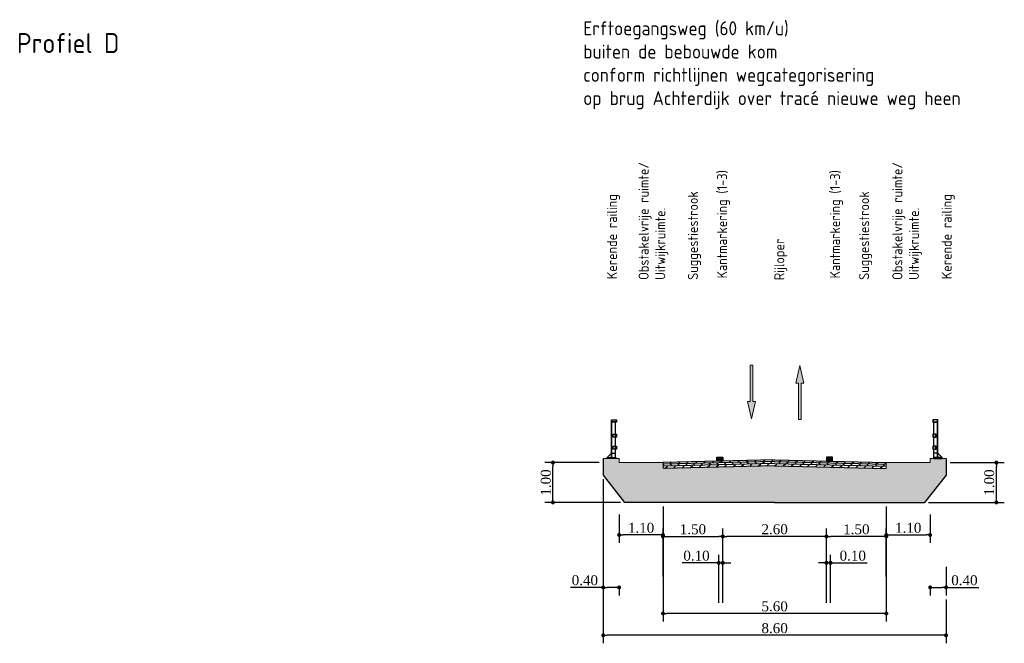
# Model space of a CAD drawing. Extents: x -21 to 90, y -15 to 62.
# Tile 1 of 15: x -13 to 11, y -15 to 1. Entities that reach past the tile are written whole.
import ezdxf

# ---------------------------------------------------------------- set-up
doc = ezdxf.new("R2010")
doc.units = 0
doc.header["$LTSCALE"] = 0.1
for name, color, linetype in [('CKNL4200P3501', 3, 'Continuous'), ('l-ar-deta-pr', 10, 'Continuous'), ('l-mt-deta-pr', 7, 'Continuous'), ('l-tk-deta-con-pr', 1, 'Continuous'), ('TD-B6100_afzetting', 1, 'Continuous'), ('TDNL6300_profiel', 2, 'Continuous'), ('X-IT6300_maatvoering', 7, 'Continuous'), ('X-NA6300_profiel', 7, 'Continuous'), ('XDNA----_spoortunnel', 253, 'Continuous')]:
    doc.layers.add(name, color=color, linetype=linetype)
doc.layers.add('dp-nw-markering', color=7, linetype='Continuous', lineweight=0)
doc.styles.add('ENV-P', font='ISOCP.SHX')
doc.styles.add('INFRA_DIM', font='times.ttf')
doc.dimstyles.new('INFRA-100-M', dxfattribs={"dimtxt": 0.25, "dimasz": 0.1, "dimexe": 0.2, "dimexo": 0.1, "dimgap": 0.05, "dimtad": 1, "dimzin": 0, "dimdsep": 46, "dimtxsty": 'INFRA_DIM', "dimblk1": 'DOT', "dimblk2": 'DOT', "dimsah": 1, "dimcen": 0, "dimclrd": 256, "dimclre": 256, "dimclrt": 7, "dimaunit": 2, "dimadec": 0, "dimazin": 0, "dimtfac": 1, "dimtdec": 3, "dimtofl": 0, "dimtmove": 0, "dimatfit": 3, "dimldrblk": 'DOT', "dimfxl": 1, "dimtolj": 1, "dimtzin": 0, "dimarcsym": 0})
pattern_1 = [(43.568, (3.36114, -10.12956), (-0.0984714, 0.1035212), [])]
pattern_2 = [(133.568, (3.36114, -10.12956), (-0.1035212, -0.0984714), [])]

# ---------------------------------------------------------------- blocks, each defined once
blk = doc.blocks.new('_DOT')
at = {"color": 0, "linetype": 'ByBlock'}
blk.add_line((-0.5, 0), (-1, 0), dxfattribs=at)
at = {"color": 0, "linetype": 'ByBlock', "const_width": 0.5}
blk.add_lwpolyline([(-0.25, 0, 1), (0.25, 0, 1)], format="xyb", close=True, dxfattribs=at)
blk = doc.blocks.new('*D179')
at = {"layer": 'DEFPOINTS', "color": 0, "transparency": 16777216}
for p in [(4.276, -12.147), (2.776, -13.253), (4.276, -13.253)]:
    blk.add_point(p, dxfattribs=at)
at = {"layer": 'l-mt-deta-pr', "lineweight": -2, "transparency": 16777216}
for p, q in [((2.776, -13.153), (2.776, -11.947)), ((4.276, -13.153), (4.276, -11.947)), ((2.876, -12.147), (4.176, -12.147))]:
    blk.add_line(p, q, dxfattribs=at)
at = {"layer": 'l-mt-deta-pr', "lineweight": -2, "transparency": 16777216, "xscale": 0.1, "yscale": 0.1, "zscale": 0.1, "rotation": 180}
blk.add_blockref('_DOT', (2.776, -12.147), dxfattribs=at)
at = {"layer": 'l-mt-deta-pr', "lineweight": -2, "transparency": 16777216, "xscale": 0.1, "yscale": 0.1, "zscale": 0.1}
blk.add_blockref('_DOT', (4.276, -12.147), dxfattribs=at)
at = {"layer": 'l-mt-deta-pr', "color": 7, "transparency": 16777216, "insert": (3.526, -11.97), "char_height": 0.25, "attachment_point": 5, "style": 'INFRA_DIM'}
blk.add_mtext('\\A1;1.50', dxfattribs=at)
blk = doc.blocks.new('*D180')
at = {"layer": 'DEFPOINTS', "color": 0, "transparency": 16777216}
for p in [(4.176, -12.81), (4.176, -13.916), (4.276, -13.916)]:
    blk.add_point(p, dxfattribs=at)
at = {"layer": 'l-mt-deta-pr', "lineweight": -2, "transparency": 16777216}
for p, q in [((4.076, -12.81), (3.256, -12.81)), ((4.176, -13.816), (4.176, -12.61)), ((4.276, -13.816), (4.276, -12.61)), ((4.376, -12.81), (4.476, -12.81))]:
    blk.add_line(p, q, dxfattribs=at)
at = {"layer": 'l-mt-deta-pr', "lineweight": -2, "transparency": 16777216, "xscale": 0.1, "yscale": 0.1, "zscale": 0.1}
blk.add_blockref('_DOT', (4.176, -12.81), dxfattribs=at)
at = {"layer": 'l-mt-deta-pr', "lineweight": -2, "transparency": 16777216, "xscale": 0.1, "yscale": 0.1, "zscale": 0.1, "rotation": 180}
blk.add_blockref('_DOT', (4.276, -12.81), dxfattribs=at)
at = {"layer": 'l-mt-deta-pr', "color": 7, "transparency": 16777216, "insert": (3.616, -12.632), "char_height": 0.25, "attachment_point": 5, "style": 'INFRA_DIM'}
blk.add_mtext('\\A1;0.10', dxfattribs=at)
blk = doc.blocks.new('*U21')
blk.add_hatch(color=256).paths.add_polyline_path([(-0.0675, 0.2925), (-0.0225, 0.2925), (-0.0225, 0.9), (0.0225, 0.9), (0.0225, 0.2925), (0.0675, 0.2925), (0, 0)])
blk.add_lwpolyline([(-0.0675, 0.2925), (-0.0225, 0.2925), (-0.0225, 0.9), (0.0225, 0.9), (0.0225, 0.2925), (0.0675, 0.2925), (0, 0)], close=True)
blk = doc.blocks.new('*U20')
blk.add_hatch(color=256).paths.add_polyline_path([(-0.0675, 0.6075), (-0.0225, 0.6075), (-0.0225, 0), (0.0225, 0), (0.0225, 0.6075), (0.0675, 0.6075), (0, 0.9)])
blk.add_lwpolyline([(-0.0675, 0.6075), (-0.0225, 0.6075), (-0.0225, 0), (0.0225, 0), (0.0225, 0.6075), (0.0675, 0.6075), (0, 0.9)], close=True)
blk = doc.blocks.new('*D187')
at = {"layer": 'DEFPOINTS', "color": 0, "transparency": 16777216}
for p in [(6.876, -12.147), (6.876, -13.253), (8.376, -13.253)]:
    blk.add_point(p, dxfattribs=at)
at = {"layer": 'l-mt-deta-pr', "lineweight": -2, "transparency": 16777216}
for p, q in [((6.876, -13.153), (6.876, -11.947)), ((8.376, -13.153), (8.376, -11.947)), ((8.276, -12.147), (6.976, -12.147))]:
    blk.add_line(p, q, dxfattribs=at)
at = {"layer": 'l-mt-deta-pr', "lineweight": -2, "transparency": 16777216, "xscale": 0.1, "yscale": 0.1, "zscale": 0.1, "rotation": 180}
blk.add_blockref('_DOT', (6.876, -12.147), dxfattribs=at)
at = {"layer": 'l-mt-deta-pr', "lineweight": -2, "transparency": 16777216, "xscale": 0.1, "yscale": 0.1, "zscale": 0.1}
blk.add_blockref('_DOT', (8.376, -12.147), dxfattribs=at)
at = {"layer": 'l-mt-deta-pr', "color": 7, "transparency": 16777216, "insert": (7.626, -11.97), "char_height": 0.25, "attachment_point": 5, "style": 'INFRA_DIM'}
blk.add_mtext('\\A1;1.50', dxfattribs=at)
blk = doc.blocks.new('*D181')
at = {"layer": 'DEFPOINTS', "color": 0, "transparency": 16777216}
for p in [(6.976, -12.81), (6.876, -13.916), (6.976, -13.916)]:
    blk.add_point(p, dxfattribs=at)
at = {"layer": 'l-mt-deta-pr', "lineweight": -2, "transparency": 16777216}
for p, q in [((6.776, -12.81), (6.676, -12.81)), ((6.876, -13.816), (6.876, -12.61)), ((6.976, -13.816), (6.976, -12.61)), ((7.076, -12.81), (7.895, -12.81))]:
    blk.add_line(p, q, dxfattribs=at)
at = {"layer": 'l-mt-deta-pr', "lineweight": -2, "transparency": 16777216, "xscale": 0.1, "yscale": 0.1, "zscale": 0.1}
blk.add_blockref('_DOT', (6.876, -12.81), dxfattribs=at)
at = {"layer": 'l-mt-deta-pr', "lineweight": -2, "transparency": 16777216, "xscale": 0.1, "yscale": 0.1, "zscale": 0.1, "rotation": 180}
blk.add_blockref('_DOT', (6.976, -12.81), dxfattribs=at)
at = {"layer": 'l-mt-deta-pr', "color": 7, "transparency": 16777216, "insert": (7.535, -12.632), "char_height": 0.25, "attachment_point": 5, "style": 'INFRA_DIM'}
blk.add_mtext('\\A1;0.10', dxfattribs=at)
blk = doc.blocks.new('*D182')
at = {"layer": 'DEFPOINTS', "color": 0, "transparency": 16777216}
for p in [(2.776, -11.296), (8.376, -11.296), (2.776, -14.08)]:
    blk.add_point(p, dxfattribs=at)
at = {"layer": 'l-mt-deta-pr', "lineweight": -2, "transparency": 16777216}
for p, q in [((2.776, -11.396), (2.776, -14.28)), ((8.376, -11.396), (8.376, -14.28)), ((8.276, -14.08), (2.876, -14.08))]:
    blk.add_line(p, q, dxfattribs=at)
at = {"layer": 'l-mt-deta-pr', "lineweight": -2, "transparency": 16777216, "xscale": 0.1, "yscale": 0.1, "zscale": 0.1, "rotation": 180}
blk.add_blockref('_DOT', (2.776, -14.08), dxfattribs=at)
at = {"layer": 'l-mt-deta-pr', "lineweight": -2, "transparency": 16777216, "xscale": 0.1, "yscale": 0.1, "zscale": 0.1}
blk.add_blockref('_DOT', (8.376, -14.08), dxfattribs=at)
at = {"layer": 'l-mt-deta-pr', "color": 7, "transparency": 16777216, "insert": (5.576, -13.902), "char_height": 0.25, "attachment_point": 5, "style": 'INFRA_DIM'}
blk.add_mtext('\\A1;5.60', dxfattribs=at)
blk = doc.blocks.new('*D183')
at = {"layer": 'DEFPOINTS', "color": 0, "transparency": 16777216}
for p in [(1.276, -10.615), (9.876, -13.625), (1.276, -14.627)]:
    blk.add_point(p, dxfattribs=at)
at = {"layer": 'l-mt-deta-pr', "lineweight": -2, "transparency": 16777216}
for p, q in [((1.276, -10.715), (1.276, -14.827)), ((9.876, -13.725), (9.876, -14.827)), ((9.776, -14.627), (1.376, -14.627))]:
    blk.add_line(p, q, dxfattribs=at)
at = {"layer": 'l-mt-deta-pr', "lineweight": -2, "transparency": 16777216, "xscale": 0.1, "yscale": 0.1, "zscale": 0.1, "rotation": 180}
blk.add_blockref('_DOT', (1.276, -14.627), dxfattribs=at)
at = {"layer": 'l-mt-deta-pr', "lineweight": -2, "transparency": 16777216, "xscale": 0.1, "yscale": 0.1, "zscale": 0.1}
blk.add_blockref('_DOT', (9.876, -14.627), dxfattribs=at)
at = {"layer": 'l-mt-deta-pr', "color": 7, "transparency": 16777216, "insert": (5.576, -14.449), "char_height": 0.25, "attachment_point": 5, "style": 'INFRA_DIM'}
blk.add_mtext('\\A1;8.60', dxfattribs=at)
blk = doc.blocks.new('ARCAD_63_-T-_afzetting')
at = {"layer": 'TD-B6100_afzetting'}
for p, q in [((0, 0.025), (0, 0.915)), ((0.005, 0.025), (0.005, 0.915)), ((0.095, 0.615), (0.095, 0.915)), ((0.1, 0.615), (0.1, 0.915)), ((0.095, 0.539), (0.095, 0.611)), ((0.095, 0.315), (0.095, 0.535)), ((0.1, 0.539), (0.1, 0.611)), ((0.1, 0.315), (0.1, 0.535)), ((0.095, 0.239), (0.095, 0.311)), ((0.1, 0.239), (0.1, 0.311)), ((-0.1, 0.035), (0, 0.135)), ((-0.1, 0.025), (-0.1, 0.035)), ((0, 0.135), (0.1, 0.135)), ((0.095, 0.025), (0.095, 0.235)), ((0.1, 0.025), (0.1, 0.235))]:
    blk.add_line(p, q, dxfattribs=at)
for points in [[(0, 0.915), (0, 0.975), (0.12, 0.975), (0.12, 0.915)], [(0.004, 0.919), (0.004, 0.971), (0.116, 0.971), (0.116, 0.919)], [(0.04, 0.535), (0.04, 0.615), (0.12, 0.615), (0.12, 0.535)], [(0.044, 0.539), (0.044, 0.611), (0.116, 0.611), (0.116, 0.539)], [(0.04, 0.235), (0.04, 0.315), (0.12, 0.315), (0.12, 0.235)], [(0.044, 0.239), (0.044, 0.311), (0.116, 0.311), (0.116, 0.239)], [(-0.11, 0), (-0.11, 0.025), (0.11, 0.025), (0.11, 0)]]:
    blk.add_lwpolyline(points, close=True, dxfattribs=at)
blk = doc.blocks.new('*D184')
at = {"layer": 'DEFPOINTS', "color": 0, "transparency": 16777216}
for p in [(8.376, -11.296), (9.476, -11.496), (9.476, -12.111)]:
    blk.add_point(p, dxfattribs=at)
at = {"layer": 'l-mt-deta-pr', "lineweight": -2, "transparency": 16777216}
for p, q in [((8.376, -11.396), (8.376, -12.311)), ((9.476, -11.596), (9.476, -12.311)), ((8.476, -12.111), (9.376, -12.111))]:
    blk.add_line(p, q, dxfattribs=at)
at = {"layer": 'l-mt-deta-pr', "lineweight": -2, "transparency": 16777216, "xscale": 0.1, "yscale": 0.1, "zscale": 0.1, "rotation": 180}
blk.add_blockref('_DOT', (8.376, -12.111), dxfattribs=at)
at = {"layer": 'l-mt-deta-pr', "lineweight": -2, "transparency": 16777216, "xscale": 0.1, "yscale": 0.1, "zscale": 0.1}
blk.add_blockref('_DOT', (9.476, -12.111), dxfattribs=at)
at = {"layer": 'l-mt-deta-pr', "color": 7, "transparency": 16777216, "insert": (8.926, -11.933), "char_height": 0.25, "attachment_point": 5, "style": 'INFRA_DIM'}
blk.add_mtext('\\A1;1.10', dxfattribs=at)
blk = doc.blocks.new('*D185')
at = {"layer": 'DEFPOINTS', "color": 0, "transparency": 16777216}
for p in [(9.876, -12.807), (9.476, -13.353), (9.876, -13.425)]:
    blk.add_point(p, dxfattribs=at)
at = {"layer": 'l-mt-deta-pr', "lineweight": -2, "transparency": 16777216}
for p, q in [((9.876, -12.907), (9.876, -13.625)), ((9.476, -13.453), (9.476, -13.625)), ((9.576, -13.425), (9.776, -13.425)), ((9.876, -13.425), (10.695, -13.425))]:
    blk.add_line(p, q, dxfattribs=at)
at = {"layer": 'l-mt-deta-pr', "lineweight": -2, "transparency": 16777216, "xscale": 0.1, "yscale": 0.1, "zscale": 0.1, "rotation": 180}
blk.add_blockref('_DOT', (9.476, -13.425), dxfattribs=at)
at = {"layer": 'l-mt-deta-pr', "lineweight": -2, "transparency": 16777216, "xscale": 0.1, "yscale": 0.1, "zscale": 0.1}
blk.add_blockref('_DOT', (9.876, -13.425), dxfattribs=at)
at = {"layer": 'l-mt-deta-pr', "color": 7, "transparency": 16777216, "insert": (10.335, -13.248), "char_height": 0.25, "attachment_point": 5, "style": 'INFRA_DIM'}
blk.add_mtext('\\A1;0.40', dxfattribs=at)
blk = doc.blocks.new('*D186')
at = {"layer": 'DEFPOINTS', "color": 0, "transparency": 16777216}
for p in [(9.876, -10.296), (11.136, -10.296), (9.338, -11.296)]:
    blk.add_point(p, dxfattribs=at)
at = {"layer": 'l-mt-deta-pr', "lineweight": -2, "transparency": 16777216}
for p, q in [((9.976, -10.296), (11.336, -10.296)), ((11.136, -11.196), (11.136, -10.396)), ((9.438, -11.296), (11.336, -11.296))]:
    blk.add_line(p, q, dxfattribs=at)
at = {"layer": 'l-mt-deta-pr', "lineweight": -2, "transparency": 16777216, "xscale": 0.1, "yscale": 0.1, "zscale": 0.1}
for p, rotation in [((11.136, -10.296), 90), ((11.136, -11.296), 270)]:
    blk.add_blockref('_DOT', p, dxfattribs=dict(at, rotation=rotation))
at = {"layer": 'l-mt-deta-pr', "color": 7, "transparency": 16777216, "insert": (10.958, -10.796), "char_height": 0.25, "attachment_point": 5, "rotation": 90, "style": 'INFRA_DIM'}
blk.add_mtext('\\A1;1.00', dxfattribs=at)
blk = doc.blocks.new('*D188')
at = {"layer": 'DEFPOINTS', "color": 0, "transparency": 16777216}
for p in [(4.276, -12.147), (4.276, -13.253), (6.876, -13.253)]:
    blk.add_point(p, dxfattribs=at)
at = {"layer": 'l-mt-deta-pr', "lineweight": -2, "transparency": 16777216}
for p, q in [((4.276, -13.153), (4.276, -11.947)), ((6.876, -13.153), (6.876, -11.947)), ((6.776, -12.147), (4.376, -12.147))]:
    blk.add_line(p, q, dxfattribs=at)
at = {"layer": 'l-mt-deta-pr', "lineweight": -2, "transparency": 16777216, "xscale": 0.1, "yscale": 0.1, "zscale": 0.1, "rotation": 180}
blk.add_blockref('_DOT', (4.276, -12.147), dxfattribs=at)
at = {"layer": 'l-mt-deta-pr', "lineweight": -2, "transparency": 16777216, "xscale": 0.1, "yscale": 0.1, "zscale": 0.1}
blk.add_blockref('_DOT', (6.876, -12.147), dxfattribs=at)
at = {"layer": 'l-mt-deta-pr', "color": 7, "transparency": 16777216, "insert": (5.576, -11.97), "char_height": 0.25, "attachment_point": 5, "style": 'INFRA_DIM'}
blk.add_mtext('\\A1;2.60', dxfattribs=at)
blk = doc.blocks.new('*D190')
at = {"layer": 'DEFPOINTS', "color": 0, "transparency": 16777216}
for p in [(4.276, -12.147), (2.776, -13.253), (4.276, -13.253)]:
    blk.add_point(p, dxfattribs=at)
at = {"layer": 'l-mt-deta-pr', "lineweight": -2, "transparency": 16777216}
for p, q in [((2.776, -13.153), (2.776, -11.947)), ((4.276, -13.153), (4.276, -11.947)), ((2.876, -12.147), (4.176, -12.147))]:
    blk.add_line(p, q, dxfattribs=at)
at = {"layer": 'l-mt-deta-pr', "lineweight": -2, "transparency": 16777216, "xscale": 0.1, "yscale": 0.1, "zscale": 0.1, "rotation": 180}
blk.add_blockref('_DOT', (2.776, -12.147), dxfattribs=at)
at = {"layer": 'l-mt-deta-pr', "lineweight": -2, "transparency": 16777216, "xscale": 0.1, "yscale": 0.1, "zscale": 0.1}
blk.add_blockref('_DOT', (4.276, -12.147), dxfattribs=at)
at = {"layer": 'l-mt-deta-pr', "color": 7, "transparency": 16777216, "insert": (3.526, -11.97), "char_height": 0.25, "attachment_point": 5, "style": 'INFRA_DIM'}
blk.add_mtext('\\A1;1.50', dxfattribs=at)
blk = doc.blocks.new('*D191')
at = {"layer": 'DEFPOINTS', "color": 0, "transparency": 16777216}
for p in [(4.176, -12.81), (4.176, -13.916), (4.276, -13.916)]:
    blk.add_point(p, dxfattribs=at)
at = {"layer": 'l-mt-deta-pr', "lineweight": -2, "transparency": 16777216}
for p, q in [((4.076, -12.81), (3.256, -12.81)), ((4.176, -13.816), (4.176, -12.61)), ((4.276, -13.816), (4.276, -12.61)), ((4.376, -12.81), (4.476, -12.81))]:
    blk.add_line(p, q, dxfattribs=at)
at = {"layer": 'l-mt-deta-pr', "lineweight": -2, "transparency": 16777216, "xscale": 0.1, "yscale": 0.1, "zscale": 0.1}
blk.add_blockref('_DOT', (4.176, -12.81), dxfattribs=at)
at = {"layer": 'l-mt-deta-pr', "lineweight": -2, "transparency": 16777216, "xscale": 0.1, "yscale": 0.1, "zscale": 0.1, "rotation": 180}
blk.add_blockref('_DOT', (4.276, -12.81), dxfattribs=at)
at = {"layer": 'l-mt-deta-pr', "color": 7, "transparency": 16777216, "insert": (3.616, -12.632), "char_height": 0.25, "attachment_point": 5, "style": 'INFRA_DIM'}
blk.add_mtext('\\A1;0.10', dxfattribs=at)
blk = doc.blocks.new('*D192')
at = {"layer": 'DEFPOINTS', "color": 0, "transparency": 16777216}
for p in [(2.776, -11.296), (1.676, -11.496), (1.676, -12.111)]:
    blk.add_point(p, dxfattribs=at)
at = {"layer": 'l-mt-deta-pr', "lineweight": -2, "transparency": 16777216}
for p, q in [((1.676, -11.596), (1.676, -12.311)), ((2.776, -11.396), (2.776, -12.311)), ((2.676, -12.111), (1.776, -12.111))]:
    blk.add_line(p, q, dxfattribs=at)
at = {"layer": 'l-mt-deta-pr', "lineweight": -2, "transparency": 16777216, "xscale": 0.1, "yscale": 0.1, "zscale": 0.1, "rotation": 180}
blk.add_blockref('_DOT', (1.676, -12.111), dxfattribs=at)
at = {"layer": 'l-mt-deta-pr', "lineweight": -2, "transparency": 16777216, "xscale": 0.1, "yscale": 0.1, "zscale": 0.1}
blk.add_blockref('_DOT', (2.776, -12.111), dxfattribs=at)
at = {"layer": 'l-mt-deta-pr', "color": 7, "transparency": 16777216, "insert": (2.226, -11.933), "char_height": 0.25, "attachment_point": 5, "style": 'INFRA_DIM'}
blk.add_mtext('\\A1;1.10', dxfattribs=at)
blk = doc.blocks.new('*D193')
at = {"layer": 'DEFPOINTS', "color": 0, "transparency": 16777216}
for p in [(1.276, -12.807), (1.276, -13.425), (1.676, -13.353)]:
    blk.add_point(p, dxfattribs=at)
at = {"layer": 'l-mt-deta-pr', "lineweight": -2, "transparency": 16777216}
for p, q in [((1.276, -12.907), (1.276, -13.625)), ((1.276, -13.425), (0.456, -13.425)), ((1.576, -13.425), (1.376, -13.425)), ((1.676, -13.453), (1.676, -13.625))]:
    blk.add_line(p, q, dxfattribs=at)
at = {"layer": 'l-mt-deta-pr', "lineweight": -2, "transparency": 16777216, "xscale": 0.1, "yscale": 0.1, "zscale": 0.1, "rotation": 180}
blk.add_blockref('_DOT', (1.276, -13.425), dxfattribs=at)
at = {"layer": 'l-mt-deta-pr', "lineweight": -2, "transparency": 16777216, "xscale": 0.1, "yscale": 0.1, "zscale": 0.1}
blk.add_blockref('_DOT', (1.676, -13.425), dxfattribs=at)
at = {"layer": 'l-mt-deta-pr', "color": 7, "transparency": 16777216, "insert": (0.816, -13.248), "char_height": 0.25, "attachment_point": 5, "style": 'INFRA_DIM'}
blk.add_mtext('\\A1;0.40', dxfattribs=at)
blk = doc.blocks.new('*D194')
at = {"layer": 'DEFPOINTS', "color": 0, "transparency": 16777216}
for p in [(0.016, -10.296), (1.276, -10.296), (1.813, -11.296)]:
    blk.add_point(p, dxfattribs=at)
at = {"layer": 'l-mt-deta-pr', "lineweight": -2, "transparency": 16777216}
for p, q in [((1.176, -10.296), (-0.184, -10.296)), ((0.016, -11.196), (0.016, -10.396)), ((1.713, -11.296), (-0.184, -11.296))]:
    blk.add_line(p, q, dxfattribs=at)
at = {"layer": 'l-mt-deta-pr', "lineweight": -2, "transparency": 16777216, "xscale": 0.1, "yscale": 0.1, "zscale": 0.1}
for p, rotation in [((0.016, -10.296), 90), ((0.016, -11.296), 270)]:
    blk.add_blockref('_DOT', p, dxfattribs=dict(at, rotation=rotation))
at = {"layer": 'l-mt-deta-pr', "color": 7, "transparency": 16777216, "insert": (-0.162, -10.796), "char_height": 0.25, "attachment_point": 5, "rotation": 90, "style": 'INFRA_DIM'}
blk.add_mtext('\\A1;1.00', dxfattribs=at)

msp = doc.modelspace()

# ---------------------------------------------------------------- hatches: boundary and pattern name
at = {"layer": 'l-ar-deta-pr'}
h = msp.add_hatch(dxfattribs=at)
h.set_pattern_fill('ANSI31', color=8, scale=0.045, angle=-1.4321, style=0)
h.set_pattern_definition(pattern_1)
h.paths.add_polyline_path([(5.576, -10.266), (5.576, -10.226), (2.777, -10.296), (2.778, -10.336)])
h = msp.add_hatch(dxfattribs=at)
h.set_pattern_fill('ANSI31', color=8, scale=0.045, angle=88.5679, style=0)
h.set_pattern_definition(pattern_2)
h.paths.add_polyline_path([(5.576, -10.316), (5.576, -10.266), (2.778, -10.336), (2.78, -10.386)])
h = msp.add_hatch(dxfattribs=at)
h.set_pattern_fill('ANSI31', color=8, scale=0.045, angle=-1.4321, style=0)
h.set_pattern_definition(pattern_1)
h.paths.add_polyline_path([(5.576, -10.376), (5.576, -10.316), (2.78, -10.386), (2.781, -10.446)])
h = msp.add_hatch(dxfattribs=at)
h.set_pattern_fill('ANSI31', color=8, scale=0.045, angle=-1.4321, style=0)
h.set_pattern_definition(pattern_1)
h.paths.add_polyline_path([(5.576, -10.266), (5.576, -10.226), (8.374, -10.296), (8.373, -10.336)])
h = msp.add_hatch(dxfattribs=at)
h.set_pattern_fill('ANSI31', color=8, scale=0.045, angle=88.5679, style=0)
h.set_pattern_definition(pattern_2)
h.paths.add_polyline_path([(5.576, -10.316), (5.576, -10.266), (8.373, -10.336), (8.372, -10.386)])
h = msp.add_hatch(dxfattribs=at)
h.set_pattern_fill('ANSI31', color=8, scale=0.045, angle=-1.4321, style=0)
h.set_pattern_definition(pattern_1)
h.paths.add_polyline_path([(5.576, -10.376), (5.576, -10.316), (8.372, -10.386), (8.37, -10.446)])
at = {"layer": 'X-NA6300_profiel'}
for points in [[(4.123, -10.162), (4.273, -10.159), (4.276, -10.258), (4.126, -10.262)], [(7.028, -10.162), (6.878, -10.159), (6.876, -10.258), (7.026, -10.262)]]:
    msp.add_hatch(color=256, dxfattribs=at).paths.add_polyline_path(points)
at = {"layer": 'XDNA----_spoortunnel'}
for points in [[(5.576, -11.296), (5.576, -10.376), (2.776, -10.446), (2.776, -10.296), (1.676, -10.296), (1.676, -10.196), (1.276, -10.196), (1.276, -10.615), (1.813, -11.296)], [(5.576, -11.296), (5.576, -10.376), (8.376, -10.446), (8.376, -10.296), (9.476, -10.296), (9.476, -10.196), (9.876, -10.196), (9.876, -10.615), (9.338, -11.296)]]:
    msp.add_hatch(color=256, dxfattribs=at).paths.add_polyline_path(points)

# ---------------------------------------------------------------- linework, layer by layer
at = {"layer": 'CKNL4200P3501', "lineweight": 0}
for points in [[(5.576, -10.376), (2.776, -10.446), (2.776, -10.296), (1.676, -10.296), (1.676, -10.196), (1.276, -10.196), (1.276, -10.615), (1.813, -11.296), (5.576, -11.296)], [(5.576, -10.376), (8.376, -10.446), (8.376, -10.296), (9.476, -10.296), (9.476, -10.196), (9.876, -10.196), (9.876, -10.615), (9.338, -11.296), (5.576, -11.296)]]:
    msp.add_lwpolyline(points, dxfattribs=at)
at = {"layer": 'l-tk-deta-con-pr', "ltscale": 0.1}
for p, q in [((5.576, -10.226), (2.776, -10.296)), ((5.576, -10.266), (2.776, -10.336)), ((5.576, -10.316), (2.778, -10.386)), ((5.576, -10.226), (8.376, -10.296)), ((5.576, -10.266), (8.376, -10.336)), ((5.576, -10.316), (8.373, -10.386)), ((5.576, -10.376), (2.779, -10.446)), ((5.576, -10.376), (8.372, -10.446))]:
    msp.add_line(p, q, dxfattribs=at)
at = {"layer": 'TDNL6300_profiel', "flags": 128}
for points in [[(1.276, -10.196), (1.276, -10.615), (1.813, -11.296)], [(9.876, -10.196), (9.876, -10.615), (9.338, -11.296)]]:
    msp.add_lwpolyline(points, dxfattribs=at)
at = {"layer": 'TDNL6300_profiel'}
for points in [[(4.123, -10.162), (4.273, -10.159), (4.276, -10.258)], [(4.126, -10.262), (4.123, -10.162)], [(7.028, -10.162), (6.878, -10.159), (6.876, -10.258)], [(7.026, -10.262), (7.028, -10.162)], [(5.576, -11.296), (1.813, -11.296)], [(5.576, -11.296), (9.338, -11.296)]]:
    msp.add_lwpolyline(points, dxfattribs=at)
at = {"layer": 'TDNL6300_profiel', "flags": 128}
for points in [[(4.123, -10.162), (4.273, -10.159), (4.276, -10.258), (4.126, -10.262)], [(7.028, -10.162), (6.878, -10.159), (6.876, -10.258), (7.026, -10.262)]]:
    msp.add_lwpolyline(points, close=True, dxfattribs=at)

# ---------------------------------------------------------------- block references
at = {"layer": 'dp-nw-markering', "xscale": 1.5, "yscale": 1.5, "zscale": 1.5}
for name, p in [('*U21', (4.993, -9.202)), ('*U20', (6.21, -9.215))]:
    msp.add_blockref(name, p, dxfattribs=at)
at = {"layer": 'TD-B6100_afzetting'}
msp.add_blockref('ARCAD_63_-T-_afzetting', (1.486, -10.196), dxfattribs=at)
at = {"layer": 'TD-B6100_afzetting', "xscale": -1}
msp.add_blockref('ARCAD_63_-T-_afzetting', (9.666, -10.196), dxfattribs=at)

# ---------------------------------------------------------------- texts
at = {"layer": 'TDNL6300_profiel', "char_height": 0.25, "width": 14.76, "rotation": 90, "style": 'ENV-P'}
for s, insert, attachment_point in [('Obstakelvrije ruimte/\\PUitwijkruimte.', (2.908, -5.715), 7), ('Obstakelvrije ruimte/\\PUitwijkruimte.', (9.27, -5.715), 7), ('Kantmarkering (1-3)', (4.133, -5.679), 1), ('Kantmarkering (1-3)', (7.29, -5.679), 7), ('Suggestiestrook', (3.402, -5.715), 1), ('Suggestiestrook', (8.021, -5.715), 7), ('Kerende railing', (1.372, -5.697), 1), ('Kerende railing', (10.092, -5.697), 7), ('Rijloper', (5.568, -5.724), 1)]:
    msp.add_mtext(s, dxfattribs=dict(at, insert=insert, attachment_point=attachment_point))
at = {"layer": 'X-IT6300_maatvoering', "color": 2, "insert": (0.776, 0.768), "char_height": 0.35, "width": 14.76, "attachment_point": 1, "style": 'ENV-P'}
msp.add_mtext('Erftoegangsweg (60 km/u)\\Pbuiten de bebouwde kom\\Pconform richtlijnen wegcategorisering\\Pop brug Achterdijk over tracé nieuwe weg heen', dxfattribs=at)
at = {"layer": 'X-IT6300_maatvoering', "color": 3, "insert": (-13.427, 0.472), "char_height": 0.5, "width": 14.76, "attachment_point": 1, "style": 'ENV-P'}
msp.add_mtext('Profiel D', dxfattribs=at)

# ---------------------------------------------------------------- dimensions: what is measured, and where the dimension line sits
at = {"layer": 'l-mt-deta-pr'}
for base, p1, p2, angle, picture, middle in [((0.016, -10.296), (1.813, -11.296), (1.276, -10.296), 90, '*D194', (-0.162, -10.796)), ((11.136, -10.296), (9.338, -11.296), (9.876, -10.296), 90, '*D186', (10.958, -10.796)), ((1.276, -14.627), (9.876, -13.625), (1.276, -10.615), 180, '*D183', (5.576, -14.449)), ((1.676, -12.111), (2.776, -11.296), (1.676, -11.496), 180, '*D192', (2.226, -11.933)), ((2.776, -14.08), (8.376, -11.296), (2.776, -11.296), 180, '*D182', (5.576, -13.902)), ((4.276, -12.147), (2.776, -13.253), (4.276, -13.253), 0, '*D190', (3.526, -11.97)), ((4.276, -12.147), (6.876, -13.253), (4.276, -13.253), 180, '*D188', (5.576, -11.97)), ((6.876, -12.147), (8.376, -13.253), (6.876, -13.253), 180, '*D187', (7.626, -11.97)), ((4.176, -12.81), (4.276, -13.916), (4.176, -13.916), 0, '*D191', (3.616, -12.632)), ((6.976, -12.81), (6.876, -13.916), (6.976, -13.916), 180, '*D181', (7.535, -12.632)), ((1.276, -13.425), (1.676, -13.353), (1.276, -12.807), 180, '*D193', (0.816, -13.248))]:
    dim = msp.add_linear_dim(base=base, p1=p1, p2=p2, angle=angle, dimstyle='INFRA-100-M', dxfattribs=at)
    dim.commit()
    dim.dimension.update_dxf_attribs({"geometry": picture, "text_midpoint": middle})
for base, p1, p2, picture, middle in [((9.476, -12.111), (8.376, -11.296), (9.476, -11.496), '*D184', (8.926, -11.933)), ((4.276, -12.147), (2.776, -13.253), (4.276, -13.253), '*D179', (3.526, -11.97)), ((4.176, -12.81), (4.276, -13.916), (4.176, -13.916), '*D180', (3.616, -12.632)), ((9.876, -13.425), (9.476, -13.353), (9.876, -12.807), '*D185', (10.335, -13.248))]:
    dim = msp.add_linear_dim(base=base, p1=p1, p2=p2, dimstyle='INFRA-100-M', dxfattribs=at)
    dim.commit()
    dim.dimension.update_dxf_attribs({"geometry": picture, "text_midpoint": middle})

doc.saveas('drawing.dxf')
